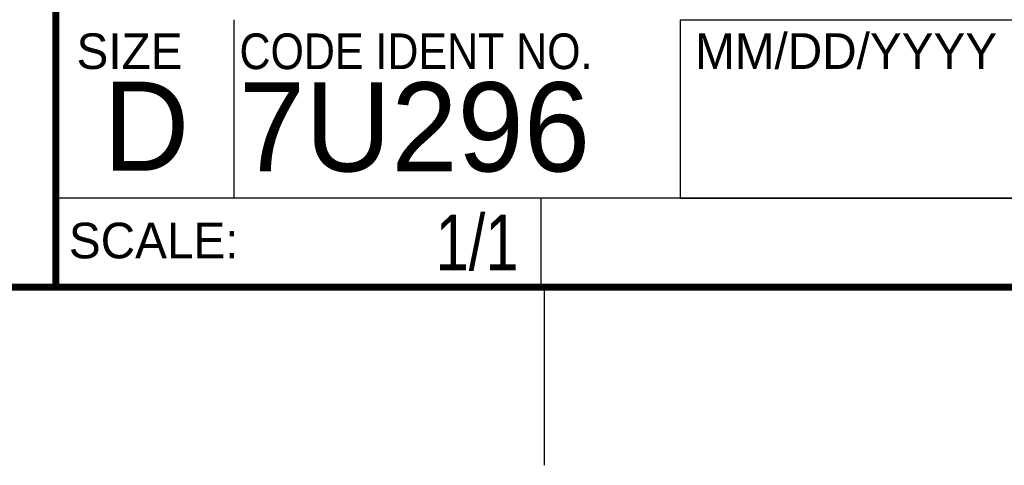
# Model space of a CAD drawing. Header units: inches. Extents: x 0 to 34, y 0 to 22.
# Tile 15 of 23: x 28.3 to 31, y 0 to 1.3. Entities that reach past the tile are written whole.
import ezdxf
from ezdxf.enums import TextEntityAlignment as Align

# ---------------------------------------------------------------- set-up
doc = ezdxf.new("R2010")
doc.units = ezdxf.units.IN
doc.header["$LTSCALE"] = 1.87
doc.header["$MEASUREMENT"] = 0
doc.layers.get('0').update_dxf_attribs({"linetype": 'CONTINUOUS'})
doc.styles.get("Standard").update_dxf_attribs({"font": 'txt', "width": 0.8})

msp = doc.modelspace()

# ---------------------------------------------------------------- linework, layer by layer
at = {"color": 2, "linetype": 'CONTINUOUS'}
for p, q in [((28.88, 0.75), (28.88, 1.25)), ((30.13, 1.2499), (33.49, 1.2499)), ((30.13, 1.2499), (30.13, 0.7499)), ((28.3795, 0.75), (29.7395, 0.75)), ((28.3795, 0.75), (28.3795, 0.5)), ((28.38, 0.75), (33.5, 0.75)), ((29.7395, 0.75), (29.7395, 0.5)), ((30.13, 0.7499), (33.49, 0.7499)), ((28.3795, 0.5), (29.7395, 0.5)), ((29.75, 0), (29.75, 0.5))]:
    msp.add_line(p, q, dxfattribs=at)
at = {"color": 7, "linetype": 'CONTINUOUS', "const_width": 0.02}
for points in [[(28.38, 3), (28.38, 0.5)], [(0.5, 0.5), (33.5, 0.5)]]:
    msp.add_lwpolyline(points, dxfattribs=at)

# ---------------------------------------------------------------- texts
at = {"color": 2, "linetype": 'CONTINUOUS'}
for s, p in [('MM/DD/YYYY', (30.1721, 1.1121)), ('SIZE', (28.4379, 1.1118)), ('SCALE:', (28.4164, 0.5806))]:
    msp.add_text(s, height=0.1, dxfattribs=at).set_placement(p)
at = {"color": 2, "linetype": 'CONTINUOUS', "width": 0.9}
msp.add_text('CODE IDENT NO.', height=0.1, dxfattribs=at).set_placement((28.8949, 1.1115))
at = {"color": 7, "linetype": 'CONTINUOUS'}
for s, p in [('7U296', (28.8928, 0.8245)), ('D  ', (28.5128, 0.8264))]:
    msp.add_text(s, height=0.25, dxfattribs=at).set_placement(p)
at = {"color": 7, "linetype": 'CONTINUOUS', "width": 0.8}
msp.add_text('1/1', height=0.15625, dxfattribs=at).set_placement((29.677, 0.5469), align=Align.RIGHT)
at = {"color": 7, "linetype": 'CONTINUOUS', "insert": (30.9443, 1.9853), "char_height": 0.2, "width": 2.72, "attachment_point": 2}
msp.add_mtext('CUSTOMER DRAWING,\\PNI WAP-3701/3711', dxfattribs=at)

doc.saveas('drawing.dxf')
